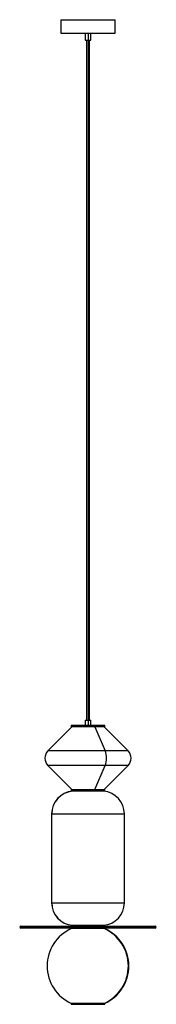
# Paper-space layout '_Frontal' of a CAD drawing. Header units: inches. Extents: x -5.9 to 5.9, y -12.3 to 73.2.
import ezdxf

# ---------------------------------------------------------------- set-up
doc = ezdxf.new("R2010")
doc.units = ezdxf.units.IN
doc.header["$MEASUREMENT"] = 0

psp = doc.layouts.new('_Frontal')

# ---------------------------------------------------------------- linework, layer by layer
at = {"color": 7, "linetype": 'Continuous', "lineweight": 25}
for p, q in [((-2.36, 73.227), (-2.36, 72.047)), ((-2.36, 73.227), (2.36, 73.227)), ((2.36, 72.047), (2.36, 73.227)), ((-2.36, 72.047), (2.36, 72.047)), ((-0.236, 72.047), (-0.236, 71.457)), ((0, 72.047), (0, 11.969)), ((0.236, 71.457), (0.236, 72.047)), ((-0.236, 71.457), (0.236, 71.457)), ((-0.118, 71.457), (-0.118, 12.402)), ((0.118, 12.402), (0.118, 71.457)), ((-0.236, 12.402), (-0.236, 11.969)), ((-0.236, 12.402), (0.236, 12.402)), ((0.236, 11.969), (0.236, 12.402)), ((-1.388, 11.811), (-3.464, 9.735)), ((-1.457, 11.969), (-1.457, 11.811)), ((-1.457, 11.969), (1.457, 11.969)), ((1.457, 11.811), (-1.457, 11.811)), ((-0.797, 11.811), (-0.797, 11.969)), ((0.595, 11.811), (1.484, 9.735)), ((3.464, 9.735), (1.388, 11.811)), ((1.457, 11.811), (1.457, 11.969)), ((3.464, 9.735), (-3.464, 9.735)), ((-3.464, 8.454), (-1.388, 6.378)), ((3.464, 8.454), (-3.464, 8.454)), ((0.595, 6.378), (1.484, 8.454)), ((1.388, 6.378), (3.464, 8.454)), ((-1.457, 6.378), (-1.457, 6.22)), ((-1.457, 6.378), (1.457, 6.378)), ((1.457, 6.299), (-1.457, 6.299)), ((1.457, 6.22), (-1.457, 6.22)), ((0.036, 6.22), (0.036, 6.299)), ((1.279, 6.378), (1.279, 6.299)), ((1.457, 6.22), (1.457, 6.378)), ((-3.15, 4.258), (-3.15, -3.458)), ((-3.15, 4.258), (3.15, 4.258)), ((-3.142, -3.458), (-3.142, 4.258)), ((3.15, -3.458), (3.15, 4.258)), ((-3.15, -3.458), (3.15, -3.458)), ((5.906, -5.578), (-5.906, -5.578)), ((-5.827, -5.499), (5.827, -5.499)), ((5.827, -5.657), (-5.827, -5.657)), ((-1.457, -5.42), (-1.457, -5.499)), ((-1.457, -5.42), (1.457, -5.42)), ((-1.457, -5.657), (-1.457, -5.703)), ((1.457, -5.703), (-1.457, -5.703)), ((1.421, -5.708), (-1.421, -5.708)), ((-1.291, -5.42), (-1.291, -5.499)), ((-0.797, -5.703), (-0.797, -5.657)), ((1.457, -5.499), (1.457, -5.42)), ((1.457, -5.703), (1.457, -5.657)), ((-1.457, -12.205), (-1.457, -12.283)), ((-1.457, -12.205), (1.457, -12.205)), ((-1.457, -12.283), (1.457, -12.283)), ((1.421, -12.2), (-1.421, -12.2)), ((-0.338, -12.205), (-0.338, -12.283)), ((1.457, -12.283), (1.457, -12.205))]:
    psp.add_line(p, q, dxfattribs=at)
at = {"color": 7, "linetype": 'Continuous', "lineweight": 25, "flags": 128}
for points in [[(-0.244, -5.703), (-0.245, -5.704), (-0.248, -5.708)], [(-0.248, -12.2), (-0.245, -12.204), (-0.244, -12.205)]]:
    psp.add_lwpolyline(points, dxfattribs=at)
at = {"color": 7, "linetype": 'Continuous', "lineweight": 25}
for centre, radius, start, end in [((-2.823, 9.094), 0.906, 135, 225), ((-0.219, 9.094), 1.82, 339.39748, 20.60252), ((2.823, 9.094), 0.906, 315, 45), ((-1.181, 4.258), 1.969, 94.58857, 180), ((-1.175, 4.26), 1.967, 94.66471, 180.06425), ((1.181, 4.258), 1.969, 0, 85.41143), ((-1.181, -3.458), 1.969, 180, 265.41143), ((-1.175, -3.46), 1.967, 179.93853, 265.33251), ((1.181, -3.458), 1.969, 274.58857, 0), ((-5.827, -5.578), 0.0787, 90, 270), ((0, -8.954), 3.543, 113.64884, 246.35116), ((-1.398, -5.762), 0.0591, 90, 113.64884), ((-0.085, -5.558), 0.388, 357.09907, 8.76371), ((-0.085, -5.598), 0.388, 351.23629, 2.90093), ((1.398, -5.762), 0.0591, 66.35116, 90), ((-0.07, -8.954), 3.563, 294.3647, 65.6353), ((0, -8.954), 3.543, 293.64884, 66.35116), ((5.827, -5.578), 0.0787, 270, 90), ((-1.398, -12.146), 0.0591, 246.35116, 270), ((1.398, -12.146), 0.0591, 270, 293.64884)]:
    psp.add_arc(centre, radius, start, end, dxfattribs=at)

doc.saveas('drawing.dxf')
